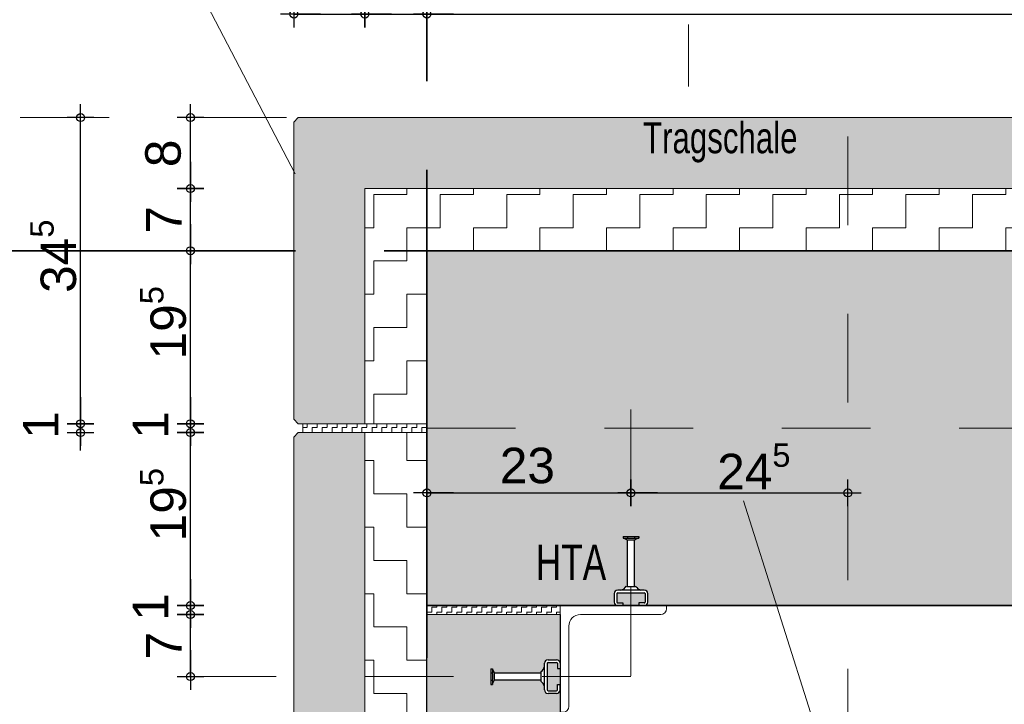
# Model space of a CAD drawing. Header units: metres. Extents: x 1333.9 to 1416.6, y -82.7 to -2.5.
# Tile 80 of 160: x 1410.313 to 1411.423, y -79.625 to -78.853. Entities that reach past the tile are written whole.
import ezdxf

# ---------------------------------------------------------------- set-up
doc = ezdxf.new("R2010")
doc.units = ezdxf.units.M
doc.header["$PDMODE"] = 65
for name, pattern in [('AUSGEZOGEN', [0]), ('GETRENNT2_S10', [0.225, 0.1, -0.05, 0, -0.025, 0, -0.05]), ('GETRENNT2_S6', [0.12, 0.07, -0.01, 0.01, -0.01, 0.01, -0.01]), ('PUNKT2_S9', [0.0015, 0, -0.0015]), ('STRICHPUNKT2_S5', [0.5, 0.35, -0.05, 0.05, -0.05])]:
    doc.linetypes.add(name, pattern=pattern)
doc.layers.add('XR$7$_40732', color=7, linetype='Continuous')
for name, color, linetype, lineweight in [('XR$7$Achsen', 4, 'AUSGEZOGEN', 13), ('XR$7$Fenster', 3, 'AUSGEZOGEN', 18), ('XR$7$Maßlinie 1_50', 7, 'AUSGEZOGEN', 25), ('XR$7$Muster', 4, 'AUSGEZOGEN', 13), ('XR$7$Möblierung', 4, 'AUSGEZOGEN', 13), ('XR$7$Text 1_100', 3, 'AUSGEZOGEN', 18), ('XR$7$Türen', 3, 'AUSGEZOGEN', 18), ('XR$7$Wand', 1, 'AUSGEZOGEN', 50), ('XR$7$Wand Mauerwerk tr', 42, 'AUSGEZOGEN', 18)]:
    doc.layers.add(name, color=color, linetype=linetype, lineweight=lineweight)
doc.styles.add('ARIAL', font='arial.ttf')
doc.dimstyles.new('DIMSTYLE_14', dxfattribs={"dimtxt": 0.04, "dimasz": 0.03, "dimexe": 0, "dimexo": 1e-06, "dimgap": 0.02, "dimtad": 2, "dimdec": 1, "dimlfac": 100, "dimrnd": 0.5, "dimzin": 4, "dimdsep": 46, "dimtxsty": 'ARIAL', "dimblk1": 'ALL_ML_KREIS', "dimblk2": 'ALL_ML_KREIS', "dimsah": 1, "dimcen": 0, "dimse1": 1, "dimse2": 1, "dimclrd": 7, "dimclre": 7, "dimclrt": 7, "dimadec": 0, "dimazin": 0, "dimtfac": 1, "dimtdec": 0, "dimtix": 1, "dimtmove": 2, "dimatfit": 3, "dimfxl": 0, "dimtvp": 1.2, "dimtzin": 0, "dimlwd": 0, "dimlwe": 25, "dimarcsym": 0})
doc.dimstyles.new('DIMSTYLE_15', dxfattribs={"dimtxt": 0.04, "dimasz": 0.03, "dimexe": 0, "dimexo": 1e-06, "dimgap": 0.02, "dimtad": 2, "dimdec": 1, "dimlfac": 100, "dimrnd": 0.5, "dimzin": 4, "dimdsep": 46, "dimtxsty": 'ARIAL', "dimblk1": 'ALL_ML_KREIS', "dimblk2": 'ALL_ML_KREIS', "dimsah": 1, "dimcen": 0, "dimse1": 1, "dimse2": 1, "dimclrd": 7, "dimclre": 7, "dimclrt": 7, "dimadec": 0, "dimazin": 0, "dimtfac": 1, "dimtdec": 0, "dimtix": 1, "dimtmove": 2, "dimatfit": 3, "dimfxl": 0, "dimtzin": 0, "dimlwd": 0, "dimlwe": 25, "dimarcsym": 0})
doc.dimstyles.new('DIMSTYLE_19', dxfattribs={"dimtxt": 0.04, "dimasz": 0.03, "dimexe": 0, "dimexo": 1e-06, "dimgap": 0.02, "dimtad": 2, "dimdec": 3, "dimrnd": 0.005, "dimzin": 4, "dimdsep": 46, "dimtxsty": 'ARIAL', "dimblk1": 'ALL_ML_KREIS', "dimblk2": 'ALL_ML_KREIS', "dimsah": 1, "dimcen": 0, "dimse1": 1, "dimse2": 1, "dimclrd": 7, "dimclre": 7, "dimclrt": 7, "dimadec": 0, "dimazin": 0, "dimtfac": 1, "dimtdec": 0, "dimtix": 1, "dimtmove": 2, "dimatfit": 3, "dimfxl": 0, "dimtzin": 0, "dimlwd": 0, "dimlwe": 25, "dimarcsym": 0})
doc.dimstyles.new('DIMSTYLE_20', dxfattribs={"dimtxt": 0.04, "dimasz": 0.03, "dimexe": 0, "dimexo": 1e-06, "dimgap": 0.02, "dimtad": 2, "dimdec": 0, "dimlfac": 100, "dimrnd": 0.5, "dimzin": 12, "dimdsep": 46, "dimtxsty": 'ARIAL', "dimblk1": 'ALL_ML_KREIS', "dimblk2": 'ALL_ML_KREIS', "dimsah": 1, "dimcen": 0, "dimse1": 1, "dimse2": 1, "dimclrd": 7, "dimclre": 7, "dimclrt": 7, "dimadec": 0, "dimazin": 0, "dimtfac": 1, "dimtdec": 0, "dimtix": 1, "dimtmove": 2, "dimatfit": 3, "dimfxl": 0, "dimtzin": 0, "dimlwd": 0, "dimlwe": 25, "dimarcsym": 0})
doc.dimstyles.new('DIMSTYLE_21', dxfattribs={"dimtxt": 0.04, "dimasz": 0.03, "dimexe": 0, "dimexo": 1e-06, "dimgap": 0.02, "dimtad": 2, "dimdec": 1, "dimlfac": 100, "dimrnd": 0.5, "dimzin": 12, "dimdsep": 46, "dimtxsty": 'ARIAL', "dimblk1": 'ALL_ML_KREIS', "dimblk2": 'ALL_ML_KREIS', "dimsah": 1, "dimcen": 0, "dimse1": 1, "dimse2": 1, "dimclrd": 7, "dimclre": 7, "dimclrt": 7, "dimadec": 0, "dimazin": 0, "dimtfac": 1, "dimtdec": 0, "dimtix": 1, "dimtmove": 2, "dimatfit": 3, "dimfxl": 0, "dimtzin": 0, "dimlwd": 0, "dimlwe": 25, "dimarcsym": 0})
pattern_1 = [(90, (-0.01125, 0.01125), (-0.005625, 0.005625), [0.005625, -0.005625]), (180, (-0.01125, 0.01125), (-0.005625, -0.005625), [0.005625, -0.005625])]

# ---------------------------------------------------------------- blocks, each defined once
blk = doc.blocks.new('COMPLEXOBJECT_17')
at = {"layer": 'XR$7$_40732', "color": 3, "linetype": 'AUSGEZOGEN', "lineweight": 13, "transparency": 33554687}
for p, q in [((1411.0426, -79.5134), (1410.9226, -79.5134)), ((1410.9226, -79.5134), (1410.9226, -79.6334)), ((1411.0426, -79.5169), (1411.0426, -79.5134)), ((1410.9456, -79.5234), (1411.0361, -79.5234)), ((1410.9326, -79.6269), (1410.9326, -79.5364)), ((1410.9226, -79.5829), (1410.9226, -79.6024)), ((1410.9226, -79.6334), (1410.9261, -79.6334))]:
    blk.add_line(p, q, dxfattribs=at)
for centre, radius, start, end in [((1410.9456, -79.5364), 0.013, 90, 180), ((1411.0361, -79.5169), 0.0065, 270, 0), ((1410.9261, -79.6269), 0.0065, 270, 0)]:
    blk.add_arc(centre, radius, start, end, dxfattribs=at)
blk = doc.blocks.new('ALL_ML_KREIS')
at = {"color": 0, "linetype": 'ByBlock', "lineweight": -2}
for p, q in [((0, -0.5), (0, 0.5)), ((-1, 0), (0.5, 0))]:
    blk.add_line(p, q, dxfattribs=at)
blk.add_circle((0, 0), 0.15, dxfattribs=at)
blk = doc.blocks.new('*D303')
at = {"layer": 'DEFPOINTS', "color": 7, "linetype": 'AUSGEZOGEN', "lineweight": 25, "transparency": 33554687}
for p in [(1410.6226, -78.8467), (1410.7026, -79.0748), (1410.6226, -79.6244)]:
    blk.add_point(p, dxfattribs=at)
at = {"layer": 'XR$7$Maßlinie 1_50', "color": 7, "linetype": 'AUSGEZOGEN', "lineweight": -2, "transparency": 33554687}
blk.add_line((1410.6226, -78.8467), (1410.7026, -78.8467), dxfattribs=at)
at = {"layer": 'XR$7$Maßlinie 1_50', "color": 7, "linetype": 'AUSGEZOGEN', "lineweight": 25, "transparency": 33554687, "xscale": 0.03, "yscale": 0.03, "zscale": 0.03, "rotation": 180}
blk.add_blockref('ALL_ML_KREIS', (1410.6226, -78.8467), dxfattribs=at)
at = {"layer": 'XR$7$Maßlinie 1_50', "color": 7, "linetype": 'AUSGEZOGEN', "lineweight": 25, "transparency": 33554687, "xscale": 0.03, "yscale": 0.03, "zscale": 0.03}
blk.add_blockref('ALL_ML_KREIS', (1410.7026, -78.8467), dxfattribs=at)
at = {"layer": 'XR$7$Maßlinie 1_50', "color": 7, "linetype": 'AUSGEZOGEN', "lineweight": 25, "transparency": 33554687, "insert": (1410.6623, -78.816), "char_height": 0.04, "width": 0.12, "attachment_point": 5, "style": 'ARIAL'}
blk.add_mtext('\\A1;{\\A1;{8\\H0.026400;\\S^ ;}}', dxfattribs=at)
blk = doc.blocks.new('*D304')
at = {"layer": 'DEFPOINTS', "color": 7, "linetype": 'AUSGEZOGEN', "lineweight": 25, "transparency": 33554687}
for p in [(1410.7026, -78.8467), (1410.7026, -79.0748), (1410.7726, -79.5871)]:
    blk.add_point(p, dxfattribs=at)
at = {"layer": 'XR$7$Maßlinie 1_50', "color": 7, "linetype": 'AUSGEZOGEN', "lineweight": -2, "transparency": 33554687}
blk.add_line((1410.7026, -78.8467), (1410.7726, -78.8467), dxfattribs=at)
at = {"layer": 'XR$7$Maßlinie 1_50', "color": 7, "linetype": 'AUSGEZOGEN', "lineweight": 25, "transparency": 33554687, "xscale": 0.03, "yscale": 0.03, "zscale": 0.03, "rotation": 180}
blk.add_blockref('ALL_ML_KREIS', (1410.7026, -78.8467), dxfattribs=at)
at = {"layer": 'XR$7$Maßlinie 1_50', "color": 7, "linetype": 'AUSGEZOGEN', "lineweight": 25, "transparency": 33554687, "xscale": 0.03, "yscale": 0.03, "zscale": 0.03}
blk.add_blockref('ALL_ML_KREIS', (1410.7726, -78.8467), dxfattribs=at)
at = {"layer": 'XR$7$Maßlinie 1_50', "color": 7, "linetype": 'AUSGEZOGEN', "lineweight": 25, "transparency": 33554687, "insert": (1410.7373, -78.8167), "char_height": 0.04, "width": 0.12, "attachment_point": 5, "style": 'ARIAL'}
blk.add_mtext('\\A1;{\\A1;{7\\H0.026400;\\S^ ;}}', dxfattribs=at)
blk = doc.blocks.new('*D305')
at = {"layer": 'DEFPOINTS', "color": 7, "linetype": 'AUSGEZOGEN', "lineweight": 25, "transparency": 33554687}
for p in [(1410.6606, -79.3084), (1410.3822, -79.3184), (1410.6678, -79.3184)]:
    blk.add_point(p, dxfattribs=at)
at = {"layer": 'XR$7$Maßlinie 1_50', "color": 7, "linetype": 'AUSGEZOGEN', "lineweight": -2, "transparency": 33554687}
blk.add_line((1410.3822, -79.3184), (1410.3822, -79.3084), dxfattribs=at)
at = {"layer": 'XR$7$Maßlinie 1_50', "color": 7, "linetype": 'AUSGEZOGEN', "lineweight": 25, "transparency": 33554687, "xscale": 0.03, "yscale": 0.03, "zscale": 0.03}
for p, rotation in [((1410.3822, -79.3184), 270), ((1410.3822, -79.3084), 90)]:
    blk.add_blockref('ALL_ML_KREIS', p, dxfattribs=dict(at, rotation=rotation))
at = {"layer": 'XR$7$Maßlinie 1_50', "color": 7, "linetype": 'AUSGEZOGEN', "lineweight": 25, "transparency": 33554687, "insert": (1410.3372, -79.3098), "char_height": 0.04, "width": 0.12, "attachment_point": 5, "rotation": 90, "style": 'ARIAL'}
blk.add_mtext('\\A1;{\\A1;{1\\H0.026400;\\S^ ;}}', dxfattribs=at)
blk = doc.blocks.new('*D306')
at = {"layer": 'DEFPOINTS', "color": 7, "linetype": 'AUSGEZOGEN', "lineweight": 25, "transparency": 33554687}
for p in [(1410.8394, -78.9634), (1410.3822, -79.3084), (1410.6606, -79.3084)]:
    blk.add_point(p, dxfattribs=at)
at = {"layer": 'XR$7$Maßlinie 1_50', "color": 7, "linetype": 'AUSGEZOGEN', "lineweight": -2, "transparency": 33554687}
blk.add_line((1410.3822, -79.3084), (1410.3822, -78.9634), dxfattribs=at)
at = {"layer": 'XR$7$Maßlinie 1_50', "color": 7, "linetype": 'AUSGEZOGEN', "lineweight": 25, "transparency": 33554687, "xscale": 0.03, "yscale": 0.03, "zscale": 0.03}
for p, rotation in [((1410.3822, -78.9634), 90), ((1410.3822, -79.3084), 270)]:
    blk.add_blockref('ALL_ML_KREIS', p, dxfattribs=dict(at, rotation=rotation))
at = {"layer": 'XR$7$Maßlinie 1_50', "color": 7, "linetype": 'AUSGEZOGEN', "lineweight": 25, "transparency": 33554687, "insert": (1410.3515, -79.1196), "char_height": 0.04, "width": 0.16, "attachment_point": 5, "rotation": 90, "style": 'ARIAL'}
blk.add_mtext('\\A1;{\\A1;{34\\H0.026400;\\S5^ ;}}', dxfattribs=at)
blk = doc.blocks.new('*D307')
at = {"layer": 'DEFPOINTS', "color": 7, "linetype": 'AUSGEZOGEN', "lineweight": 25, "transparency": 33554687}
for p in [(1410.6226, -78.7346), (1410.6226, -79.0628), (1410.7726, -79.1328)]:
    blk.add_point(p, dxfattribs=at)
at = {"layer": 'XR$7$Maßlinie 1_50', "color": 7, "linetype": 'AUSGEZOGEN', "lineweight": -2, "transparency": 33554687}
blk.add_line((1410.6226, -78.7346), (1410.7726, -78.7346), dxfattribs=at)
at = {"layer": 'XR$7$Maßlinie 1_50', "color": 7, "linetype": 'AUSGEZOGEN', "lineweight": 25, "transparency": 33554687, "xscale": 0.03, "yscale": 0.03, "zscale": 0.03, "rotation": 180}
blk.add_blockref('ALL_ML_KREIS', (1410.6226, -78.7346), dxfattribs=at)
at = {"layer": 'XR$7$Maßlinie 1_50', "color": 7, "linetype": 'AUSGEZOGEN', "lineweight": 25, "transparency": 33554687, "xscale": 0.03, "yscale": 0.03, "zscale": 0.03}
blk.add_blockref('ALL_ML_KREIS', (1410.7726, -78.7346), dxfattribs=at)
at = {"layer": 'XR$7$Maßlinie 1_50', "color": 7, "linetype": 'AUSGEZOGEN', "lineweight": 25, "transparency": 33554687, "insert": (1410.6956, -78.704), "char_height": 0.04, "width": 0.16, "attachment_point": 5, "style": 'ARIAL'}
blk.add_mtext('\\A1;{\\A1;{15\\H0.026400;\\S^ ;}}', dxfattribs=at)
blk = doc.blocks.new('*D308')
at = {"layer": 'DEFPOINTS', "color": 7, "linetype": 'AUSGEZOGEN', "lineweight": 25, "transparency": 33554687}
for p in [(1410.7726, -78.7346), (1411.7216, -79.1134), (1410.7726, -79.1328)]:
    blk.add_point(p, dxfattribs=at)
at = {"layer": 'XR$7$Maßlinie 1_50', "color": 7, "linetype": 'AUSGEZOGEN', "lineweight": -2, "transparency": 33554687}
blk.add_line((1410.7726, -78.7346), (1411.7216, -78.7346), dxfattribs=at)
at = {"layer": 'XR$7$Maßlinie 1_50', "color": 7, "linetype": 'AUSGEZOGEN', "lineweight": 25, "transparency": 33554687, "xscale": 0.03, "yscale": 0.03, "zscale": 0.03, "rotation": 180}
blk.add_blockref('ALL_ML_KREIS', (1410.7726, -78.7346), dxfattribs=at)
at = {"layer": 'XR$7$Maßlinie 1_50', "color": 7, "linetype": 'AUSGEZOGEN', "lineweight": 25, "transparency": 33554687, "xscale": 0.03, "yscale": 0.03, "zscale": 0.03}
blk.add_blockref('ALL_ML_KREIS', (1411.7216, -78.7346), dxfattribs=at)
at = {"layer": 'XR$7$Maßlinie 1_50', "color": 7, "linetype": 'AUSGEZOGEN', "lineweight": 25, "transparency": 33554687, "insert": (1411.2451, -78.704), "char_height": 0.04, "width": 0.16, "attachment_point": 5, "style": 'ARIAL'}
blk.add_mtext('\\A1;{\\A1;{95\\H0.026400;\\S^ ;}}', dxfattribs=at)
blk = doc.blocks.new('*D314')
at = {"layer": 'DEFPOINTS', "color": 7, "linetype": 'AUSGEZOGEN', "lineweight": 25, "transparency": 33554687}
for p in [(1411.7216, -79.5134), (1410.9226, -79.8165), (1410.9226, -80.025)]:
    blk.add_point(p, dxfattribs=at)
at = {"layer": 'XR$7$Maßlinie 1_50', "color": 7, "linetype": 'AUSGEZOGEN', "lineweight": -2, "transparency": 33554687}
blk.add_line((1410.9226, -80.025), (1411.7216, -80.025), dxfattribs=at)
at = {"layer": 'XR$7$Maßlinie 1_50', "color": 7, "linetype": 'AUSGEZOGEN', "lineweight": 25, "transparency": 33554687, "xscale": 0.03, "yscale": 0.03, "zscale": 0.03, "rotation": 180}
blk.add_blockref('ALL_ML_KREIS', (1410.9226, -80.025), dxfattribs=at)
at = {"layer": 'XR$7$Maßlinie 1_50', "color": 7, "linetype": 'AUSGEZOGEN', "lineweight": 25, "transparency": 33554687, "xscale": 0.03, "yscale": 0.03, "zscale": 0.03}
blk.add_blockref('ALL_ML_KREIS', (1411.7216, -80.025), dxfattribs=at)
at = {"layer": 'XR$7$Maßlinie 1_50', "color": 7, "linetype": 'AUSGEZOGEN', "lineweight": 25, "transparency": 33554687, "insert": (1411.3204, -79.9944), "char_height": 0.04, "width": 0.16, "attachment_point": 5, "style": 'ARIAL'}
blk.add_mtext('\\A1;{\\A1;{80\\H0.026400;\\S^ ;}}', dxfattribs=at)
blk = doc.blocks.new('*D326')
at = {"layer": 'DEFPOINTS', "color": 7, "linetype": 'AUSGEZOGEN', "lineweight": 25, "transparency": 33554687}
for p in [(1410.6226, -78.6091), (1411.8466, -79.0212), (1410.6226, -79.0749)]:
    blk.add_point(p, dxfattribs=at)
at = {"layer": 'XR$7$Maßlinie 1_50', "color": 7, "linetype": 'AUSGEZOGEN', "lineweight": -2, "transparency": 33554687}
blk.add_line((1410.6226, -78.6091), (1411.8466, -78.6091), dxfattribs=at)
at = {"layer": 'XR$7$Maßlinie 1_50', "color": 7, "linetype": 'AUSGEZOGEN', "lineweight": 25, "transparency": 33554687, "xscale": 0.03, "yscale": 0.03, "zscale": 0.03, "rotation": 180}
blk.add_blockref('ALL_ML_KREIS', (1410.6226, -78.6091), dxfattribs=at)
at = {"layer": 'XR$7$Maßlinie 1_50', "color": 7, "linetype": 'AUSGEZOGEN', "lineweight": 25, "transparency": 33554687, "xscale": 0.03, "yscale": 0.03, "zscale": 0.03}
blk.add_blockref('ALL_ML_KREIS', (1411.8466, -78.6091), dxfattribs=at)
at = {"layer": 'XR$7$Maßlinie 1_50', "color": 7, "linetype": 'AUSGEZOGEN', "lineweight": 25, "transparency": 33554687, "insert": (1411.2416, -78.5791), "char_height": 0.04, "width": 0.2, "attachment_point": 5, "style": 'ARIAL'}
blk.add_mtext('\\A1;{\\A1;{1.22\\H0.026400;\\S5^ ;}}', dxfattribs=at)
blk = doc.blocks.new('*D334')
at = {"layer": 'DEFPOINTS', "color": 7, "linetype": 'AUSGEZOGEN', "lineweight": 25, "transparency": 33554687}
for p in [(1410.8791, -79.5234), (1410.506, -79.5934), (1410.7726, -79.5934)]:
    blk.add_point(p, dxfattribs=at)
at = {"layer": 'XR$7$Maßlinie 1_50', "color": 7, "linetype": 'AUSGEZOGEN', "lineweight": -2, "transparency": 33554687}
blk.add_line((1410.506, -79.5934), (1410.506, -79.5234), dxfattribs=at)
at = {"layer": 'XR$7$Maßlinie 1_50', "color": 7, "linetype": 'AUSGEZOGEN', "lineweight": 25, "transparency": 33554687, "xscale": 0.03, "yscale": 0.03, "zscale": 0.03}
for p, rotation in [((1410.506, -79.5234), 90), ((1410.506, -79.5934), 270)]:
    blk.add_blockref('ALL_ML_KREIS', p, dxfattribs=dict(at, rotation=rotation))
at = {"layer": 'XR$7$Maßlinie 1_50', "color": 7, "linetype": 'AUSGEZOGEN', "lineweight": 25, "transparency": 33554687, "insert": (1410.476, -79.5586), "char_height": 0.04, "width": 0.12, "attachment_point": 5, "rotation": 90, "style": 'ARIAL'}
blk.add_mtext('\\A1;{\\A1;{7\\H0.026400;\\S^ ;}}', dxfattribs=at)
blk = doc.blocks.new('*D335')
at = {"layer": 'DEFPOINTS', "color": 7, "linetype": 'AUSGEZOGEN', "lineweight": 25, "transparency": 33554687}
for p in [(1410.9632, -79.5134), (1410.506, -79.5234), (1410.8791, -79.5234)]:
    blk.add_point(p, dxfattribs=at)
at = {"layer": 'XR$7$Maßlinie 1_50', "color": 7, "linetype": 'AUSGEZOGEN', "lineweight": -2, "transparency": 33554687}
blk.add_line((1410.506, -79.5234), (1410.506, -79.5134), dxfattribs=at)
at = {"layer": 'XR$7$Maßlinie 1_50', "color": 7, "linetype": 'AUSGEZOGEN', "lineweight": 25, "transparency": 33554687, "xscale": 0.03, "yscale": 0.03, "zscale": 0.03}
for p, rotation in [((1410.506, -79.5234), 270), ((1410.506, -79.5134), 90)]:
    blk.add_blockref('ALL_ML_KREIS', p, dxfattribs=dict(at, rotation=rotation))
at = {"layer": 'XR$7$Maßlinie 1_50', "color": 7, "linetype": 'AUSGEZOGEN', "lineweight": 25, "transparency": 33554687, "insert": (1410.461, -79.5148), "char_height": 0.04, "width": 0.12, "attachment_point": 5, "rotation": 90, "style": 'ARIAL'}
blk.add_mtext('\\A1;{\\A1;{1\\H0.026400;\\S^ ;}}', dxfattribs=at)
blk = doc.blocks.new('*D336')
at = {"layer": 'DEFPOINTS', "color": 7, "linetype": 'AUSGEZOGEN', "lineweight": 25, "transparency": 33554687}
for p in [(1410.6678, -79.3184), (1410.506, -79.5134), (1410.9632, -79.5134)]:
    blk.add_point(p, dxfattribs=at)
at = {"layer": 'XR$7$Maßlinie 1_50', "color": 7, "linetype": 'AUSGEZOGEN', "lineweight": -2, "transparency": 33554687}
blk.add_line((1410.506, -79.5134), (1410.506, -79.3184), dxfattribs=at)
at = {"layer": 'XR$7$Maßlinie 1_50', "color": 7, "linetype": 'AUSGEZOGEN', "lineweight": 25, "transparency": 33554687, "xscale": 0.03, "yscale": 0.03, "zscale": 0.03}
for p, rotation in [((1410.506, -79.3184), 90), ((1410.506, -79.5134), 270)]:
    blk.add_blockref('ALL_ML_KREIS', p, dxfattribs=dict(at, rotation=rotation))
at = {"layer": 'XR$7$Maßlinie 1_50', "color": 7, "linetype": 'AUSGEZOGEN', "lineweight": 25, "transparency": 33554687, "insert": (1410.4753, -79.3996), "char_height": 0.04, "width": 0.16, "attachment_point": 5, "rotation": 90, "style": 'ARIAL'}
blk.add_mtext('\\A1;{\\A1;{19\\H0.026400;\\S5^ ;}}', dxfattribs=at)
blk = doc.blocks.new('*D337')
at = {"layer": 'DEFPOINTS', "color": 7, "linetype": 'AUSGEZOGEN', "lineweight": 25, "transparency": 33554687}
for p in [(1410.665, -79.3084), (1410.506, -79.3184), (1410.6678, -79.3184)]:
    blk.add_point(p, dxfattribs=at)
at = {"layer": 'XR$7$Maßlinie 1_50', "color": 7, "linetype": 'AUSGEZOGEN', "lineweight": -2, "transparency": 33554687}
blk.add_line((1410.506, -79.3184), (1410.506, -79.3084), dxfattribs=at)
at = {"layer": 'XR$7$Maßlinie 1_50', "color": 7, "linetype": 'AUSGEZOGEN', "lineweight": 25, "transparency": 33554687, "xscale": 0.03, "yscale": 0.03, "zscale": 0.03}
for p, rotation in [((1410.506, -79.3184), 270), ((1410.506, -79.3084), 90)]:
    blk.add_blockref('ALL_ML_KREIS', p, dxfattribs=dict(at, rotation=rotation))
at = {"layer": 'XR$7$Maßlinie 1_50', "color": 7, "linetype": 'AUSGEZOGEN', "lineweight": 25, "transparency": 33554687, "insert": (1410.461, -79.3098), "char_height": 0.04, "width": 0.12, "attachment_point": 5, "rotation": 90, "style": 'ARIAL'}
blk.add_mtext('\\A1;{\\A1;{1\\H0.026400;\\S^ ;}}', dxfattribs=at)
blk = doc.blocks.new('*D338')
at = {"layer": 'DEFPOINTS', "color": 7, "linetype": 'AUSGEZOGEN', "lineweight": 25, "transparency": 33554687}
for p in [(1410.8784, -79.1134), (1410.506, -79.3084), (1410.665, -79.3084)]:
    blk.add_point(p, dxfattribs=at)
at = {"layer": 'XR$7$Maßlinie 1_50', "color": 7, "linetype": 'AUSGEZOGEN', "lineweight": -2, "transparency": 33554687}
blk.add_line((1410.506, -79.3084), (1410.506, -79.1134), dxfattribs=at)
at = {"layer": 'XR$7$Maßlinie 1_50', "color": 7, "linetype": 'AUSGEZOGEN', "lineweight": 25, "transparency": 33554687, "xscale": 0.03, "yscale": 0.03, "zscale": 0.03}
for p, rotation in [((1410.506, -79.1134), 90), ((1410.506, -79.3084), 270)]:
    blk.add_blockref('ALL_ML_KREIS', p, dxfattribs=dict(at, rotation=rotation))
at = {"layer": 'XR$7$Maßlinie 1_50', "color": 7, "linetype": 'AUSGEZOGEN', "lineweight": 25, "transparency": 33554687, "insert": (1410.4753, -79.1946), "char_height": 0.04, "width": 0.16, "attachment_point": 5, "rotation": 90, "style": 'ARIAL'}
blk.add_mtext('\\A1;{\\A1;{19\\H0.026400;\\S5^ ;}}', dxfattribs=at)
blk = doc.blocks.new('*D339')
at = {"layer": 'DEFPOINTS', "color": 7, "linetype": 'AUSGEZOGEN', "lineweight": 25, "transparency": 33554687}
for p in [(1410.8784, -79.0434), (1410.506, -79.1134), (1410.8784, -79.1134)]:
    blk.add_point(p, dxfattribs=at)
at = {"layer": 'XR$7$Maßlinie 1_50', "color": 7, "linetype": 'AUSGEZOGEN', "lineweight": -2, "transparency": 33554687}
blk.add_line((1410.506, -79.1134), (1410.506, -79.0434), dxfattribs=at)
at = {"layer": 'XR$7$Maßlinie 1_50', "color": 7, "linetype": 'AUSGEZOGEN', "lineweight": 25, "transparency": 33554687, "xscale": 0.03, "yscale": 0.03, "zscale": 0.03}
for p, rotation in [((1410.506, -79.0434), 90), ((1410.506, -79.1134), 270)]:
    blk.add_blockref('ALL_ML_KREIS', p, dxfattribs=dict(at, rotation=rotation))
at = {"layer": 'XR$7$Maßlinie 1_50', "color": 7, "linetype": 'AUSGEZOGEN', "lineweight": 25, "transparency": 33554687, "insert": (1410.476, -79.0786), "char_height": 0.04, "width": 0.12, "attachment_point": 5, "rotation": 90, "style": 'ARIAL'}
blk.add_mtext('\\A1;{\\A1;{7\\H0.026400;\\S^ ;}}', dxfattribs=at)
blk = doc.blocks.new('*D340')
at = {"layer": 'DEFPOINTS', "color": 7, "linetype": 'AUSGEZOGEN', "lineweight": 25, "transparency": 33554687}
for p in [(1410.8972, -78.9634), (1410.506, -79.0434), (1410.8784, -79.0434)]:
    blk.add_point(p, dxfattribs=at)
at = {"layer": 'XR$7$Maßlinie 1_50', "color": 7, "linetype": 'AUSGEZOGEN', "lineweight": -2, "transparency": 33554687}
blk.add_line((1410.506, -79.0434), (1410.506, -78.9634), dxfattribs=at)
at = {"layer": 'XR$7$Maßlinie 1_50', "color": 7, "linetype": 'AUSGEZOGEN', "lineweight": 25, "transparency": 33554687, "xscale": 0.03, "yscale": 0.03, "zscale": 0.03}
for p, rotation in [((1410.506, -78.9634), 90), ((1410.506, -79.0434), 270)]:
    blk.add_blockref('ALL_ML_KREIS', p, dxfattribs=dict(at, rotation=rotation))
at = {"layer": 'XR$7$Maßlinie 1_50', "color": 7, "linetype": 'AUSGEZOGEN', "lineweight": 25, "transparency": 33554687, "insert": (1410.4753, -79.0037), "char_height": 0.04, "width": 0.12, "attachment_point": 5, "rotation": 90, "style": 'ARIAL'}
blk.add_mtext('\\A1;{\\A1;{8\\H0.026400;\\S^ ;}}', dxfattribs=at)
blk = doc.blocks.new('*D341')
at = {"layer": 'DEFPOINTS', "color": 7, "linetype": 'AUSGEZOGEN', "lineweight": 25, "transparency": 33554687}
for p in [(1410.7726, -78.8467), (1410.7726, -79.1134), (1411.7216, -79.1134)]:
    blk.add_point(p, dxfattribs=at)
at = {"layer": 'XR$7$Maßlinie 1_50', "color": 7, "linetype": 'AUSGEZOGEN', "lineweight": -2, "transparency": 33554687}
blk.add_line((1410.7726, -78.8467), (1411.7216, -78.8467), dxfattribs=at)
at = {"layer": 'XR$7$Maßlinie 1_50', "color": 7, "linetype": 'AUSGEZOGEN', "lineweight": 25, "transparency": 33554687, "xscale": 0.03, "yscale": 0.03, "zscale": 0.03, "rotation": 180}
blk.add_blockref('ALL_ML_KREIS', (1410.7726, -78.8467), dxfattribs=at)
at = {"layer": 'XR$7$Maßlinie 1_50', "color": 7, "linetype": 'AUSGEZOGEN', "lineweight": 25, "transparency": 33554687, "xscale": 0.03, "yscale": 0.03, "zscale": 0.03}
blk.add_blockref('ALL_ML_KREIS', (1411.7216, -78.8467), dxfattribs=at)
at = {"layer": 'XR$7$Maßlinie 1_50', "color": 7, "linetype": 'AUSGEZOGEN', "lineweight": 25, "transparency": 33554687, "insert": (1411.2451, -78.816), "char_height": 0.04, "width": 0.16, "attachment_point": 5, "style": 'ARIAL'}
blk.add_mtext('\\A1;{\\A1;{95\\H0.026400;\\S^ ;}}', dxfattribs=at)
blk = doc.blocks.new('*D344')
at = {"layer": 'DEFPOINTS', "color": 7, "linetype": 'AUSGEZOGEN', "lineweight": 25, "transparency": 33554687}
for p in [(1410.7726, -79.3864), (1410.7726, -79.5134), (1411.0026, -79.5134)]:
    blk.add_point(p, dxfattribs=at)
at = {"layer": 'XR$7$Maßlinie 1_50', "color": 7, "linetype": 'AUSGEZOGEN', "lineweight": -2, "transparency": 33554687}
blk.add_line((1410.7726, -79.3864), (1411.0026, -79.3864), dxfattribs=at)
at = {"layer": 'XR$7$Maßlinie 1_50', "color": 7, "linetype": 'AUSGEZOGEN', "lineweight": 25, "transparency": 33554687, "xscale": 0.03, "yscale": 0.03, "zscale": 0.03, "rotation": 180}
blk.add_blockref('ALL_ML_KREIS', (1410.7726, -79.3864), dxfattribs=at)
at = {"layer": 'XR$7$Maßlinie 1_50', "color": 7, "linetype": 'AUSGEZOGEN', "lineweight": 25, "transparency": 33554687, "xscale": 0.03, "yscale": 0.03, "zscale": 0.03}
blk.add_blockref('ALL_ML_KREIS', (1411.0026, -79.3864), dxfattribs=at)
at = {"layer": 'XR$7$Maßlinie 1_50', "color": 7, "linetype": 'AUSGEZOGEN', "lineweight": 25, "transparency": 33554687, "insert": (1410.8858, -79.3557), "char_height": 0.04, "width": 0.08, "attachment_point": 5, "style": 'ARIAL'}
blk.add_mtext('\\A1;{23}', dxfattribs=at)
blk = doc.blocks.new('*D345')
at = {"layer": 'DEFPOINTS', "color": 7, "linetype": 'AUSGEZOGEN', "lineweight": 25, "transparency": 33554687}
for p in [(1411.0026, -79.3864), (1411.0026, -79.5134), (1411.2471, -79.5134)]:
    blk.add_point(p, dxfattribs=at)
at = {"layer": 'XR$7$Maßlinie 1_50', "color": 7, "linetype": 'AUSGEZOGEN', "lineweight": -2, "transparency": 33554687}
blk.add_line((1411.0026, -79.3864), (1411.2471, -79.3864), dxfattribs=at)
at = {"layer": 'XR$7$Maßlinie 1_50', "color": 7, "linetype": 'AUSGEZOGEN', "lineweight": 25, "transparency": 33554687, "xscale": 0.03, "yscale": 0.03, "zscale": 0.03, "rotation": 180}
blk.add_blockref('ALL_ML_KREIS', (1411.0026, -79.3864), dxfattribs=at)
at = {"layer": 'XR$7$Maßlinie 1_50', "color": 7, "linetype": 'AUSGEZOGEN', "lineweight": 25, "transparency": 33554687, "xscale": 0.03, "yscale": 0.03, "zscale": 0.03}
blk.add_blockref('ALL_ML_KREIS', (1411.2471, -79.3864), dxfattribs=at)
at = {"layer": 'XR$7$Maßlinie 1_50', "color": 7, "linetype": 'AUSGEZOGEN', "lineweight": 25, "transparency": 33554687, "insert": (1411.1411, -79.3564), "char_height": 0.04, "width": 0.16, "attachment_point": 5, "style": 'ARIAL'}
blk.add_mtext('\\A1;{\\A1;{24\\H0.026400;\\S5^ ;}}', dxfattribs=at)

msp = doc.modelspace()

# ---------------------------------------------------------------- hatches: boundary and pattern name
at = {"layer": 'XR$7$Fenster', "linetype": 'AUSGEZOGEN', "lineweight": 13, "transparency": 33554687}
for points in [[(1410.7026, -79.0434), (1411.7666, -79.0434), (1411.7666, -79.4879), (1411.7716, -79.4929), (1411.8416, -79.4929), (1411.8466, -79.4879), (1411.8466, -78.9684), (1411.8416, -78.9634), (1410.6276, -78.9634), (1410.6226, -78.9684), (1410.6226, -79.3034), (1410.6276, -79.3084), (1410.7026, -79.3084)], [(1410.6226, -79.8595), (1410.7026, -79.8595), (1410.7026, -79.3184), (1410.6276, -79.3184), (1410.6226, -79.3234)], [(1410.8466, -79.6021), (1410.8447, -79.6021), (1410.8447, -79.5846), (1410.8466, -79.5846), (1410.8466, -79.5854), (1410.8485, -79.5889), (1410.8487, -79.5891), (1410.8487, -79.5894), (1410.9009, -79.5894), (1410.9009, -79.5881), (1410.9021, -79.5872), (1410.9031, -79.5861), (1410.904, -79.5849), (1410.9051, -79.5826), (1410.9051, -79.5784), (1410.9053, -79.5771), (1410.9059, -79.576), (1410.9068, -79.5751), (1410.9079, -79.5746), (1410.9091, -79.5744), (1410.9186, -79.5744), (1410.9198, -79.5746), (1410.921, -79.5751), (1410.9218, -79.576), (1410.9224, -79.5771), (1410.9226, -79.5784), (1410.9226, -79.5234), (1410.7726, -79.5234), (1410.7726, -79.8595), (1410.9226, -79.8595), (1410.9226, -79.6084), (1410.9224, -79.6096), (1410.9218, -79.6107), (1410.921, -79.6116), (1410.9198, -79.6122), (1410.9186, -79.6124), (1410.9091, -79.6124), (1410.9079, -79.6122), (1410.9068, -79.6116), (1410.9059, -79.6107), (1410.9053, -79.6096), (1410.9051, -79.6084), (1410.9051, -79.6041), (1410.904, -79.6019), (1410.9031, -79.6006), (1410.9021, -79.5995), (1410.9009, -79.5986), (1410.9009, -79.5974), (1410.8487, -79.5974), (1410.8487, -79.5977), (1410.8485, -79.5978), (1410.8466, -79.6014)], [(1410.9226, -79.5844), (1410.9196, -79.5844), (1410.9196, -79.5784), (1410.9186, -79.5774), (1410.9091, -79.5774), (1410.9081, -79.5784), (1410.9081, -79.6084), (1410.9091, -79.6094), (1410.9186, -79.6094), (1410.9196, -79.6084), (1410.9196, -79.6024), (1410.9226, -79.6024)]]:
    msp.add_hatch(color=253, dxfattribs=at).paths.add_polyline_path(points)
at = {"layer": 'XR$7$Muster', "linetype": 'AUSGEZOGEN', "lineweight": 13, "transparency": 33554687}
h = msp.add_hatch(dxfattribs=at)
h.set_pattern_fill('MUSTER', color=4, scale=0.0375, angle=90, style=0, pattern_type=2)
h.set_pattern_definition([(90, (-0.075, 0.075), (-0.0375, 0.0375), [0.0375, -0.0375]), (180, (-0.075, 0.075), (-0.0375, -0.0375), [0.0375, -0.0375])])
h.paths.add_polyline_path([(1410.7026, -79.0434), (1410.7026, -79.3084), (1410.7726, -79.3084), (1410.7726, -79.1134), (1411.7666, -79.1134), (1411.7666, -79.0434)], flags=0)
h = msp.add_hatch(dxfattribs=at)
h.set_pattern_fill('MUSTER', color=4, scale=0.005625, angle=90, style=0, pattern_type=2)
h.set_pattern_definition(pattern_1)
h.paths.add_polyline_path([(1410.7726, -79.3084), (1410.6326, -79.3084), (1410.6326, -79.3184), (1410.7726, -79.3184)], flags=0)
h = msp.add_hatch(dxfattribs=at)
h.set_pattern_fill('MUSTER', color=4, scale=0.0375, style=0, pattern_type=2)
h.set_pattern_definition([(0, (0.075, 0.075), (0.0375, 0.0375), [0.0375, -0.0375]), (90, (0.075, 0.075), (-0.0375, 0.0375), [0.0375, -0.0375])])
h.paths.add_polyline_path([(1410.7726, -79.8595), (1410.7726, -79.3184), (1410.7026, -79.3184), (1410.7026, -79.8595)], flags=0)
h = msp.add_hatch(dxfattribs=at)
h.set_pattern_fill('MUSTER', color=4, scale=0.005625, angle=90, style=0, pattern_type=2)
h.set_pattern_definition(pattern_1)
h.paths.add_polyline_path([(1410.9226, -79.5134), (1410.7726, -79.5134), (1410.7726, -79.5234), (1410.9226, -79.5234)], flags=0)
at = {"layer": 'XR$7$Möblierung', "linetype": 'AUSGEZOGEN', "lineweight": 13, "transparency": 33554687}
for points in [[(1411.7214, -79.4171), (1411.7216, -79.4184), (1411.7216, -79.1134), (1411.2621, -79.1134), (1411.2561, -79.1134), (1411.2381, -79.1134), (1411.2321, -79.1134), (1410.7726, -79.1134), (1410.7726, -79.5134), (1410.9876, -79.5134), (1410.9864, -79.5132), (1410.9853, -79.5126), (1410.9844, -79.5117), (1410.9838, -79.5106), (1410.9836, -79.5094), (1410.9836, -79.4999), (1410.9838, -79.4986), (1410.9844, -79.4975), (1410.9853, -79.4966), (1410.9864, -79.4961), (1410.9876, -79.4959), (1410.9919, -79.4959), (1410.9941, -79.4947), (1410.9954, -79.4939), (1410.9964, -79.4929), (1410.9974, -79.4917), (1410.9986, -79.4917), (1410.9986, -79.4395), (1410.9983, -79.4395), (1410.9982, -79.4392), (1410.9946, -79.4374), (1410.9939, -79.4374), (1410.9939, -79.4355), (1411.0113, -79.4355), (1411.0113, -79.4374), (1411.0106, -79.4374), (1411.007, -79.4392), (1411.0069, -79.4395), (1411.0066, -79.4395), (1411.0066, -79.4917), (1411.0079, -79.4917), (1411.0088, -79.4929), (1411.0099, -79.4939), (1411.0111, -79.4947), (1411.0134, -79.4959), (1411.0176, -79.4959), (1411.0188, -79.4961), (1411.02, -79.4966), (1411.0208, -79.4975), (1411.0214, -79.4986), (1411.0216, -79.4999), (1411.0216, -79.5094), (1411.0214, -79.5106), (1411.0208, -79.5117), (1411.02, -79.5126), (1411.0188, -79.5132), (1411.0176, -79.5134), (1411.7216, -79.5134), (1411.7216, -79.4484), (1411.7214, -79.4496), (1411.7208, -79.4507), (1411.7199, -79.4516), (1411.7188, -79.4522), (1411.7176, -79.4524), (1411.7081, -79.4524), (1411.7069, -79.4522), (1411.7057, -79.4516), (1411.7049, -79.4507), (1411.7043, -79.4496), (1411.7041, -79.4484), (1411.7041, -79.4441), (1411.703, -79.4419), (1411.7021, -79.4406), (1411.7011, -79.4395), (1411.6999, -79.4386), (1411.6999, -79.4374), (1411.6477, -79.4374), (1411.6477, -79.4377), (1411.6475, -79.4378), (1411.6456, -79.4414), (1411.6456, -79.4421), (1411.6437, -79.4421), (1411.6437, -79.4246), (1411.6456, -79.4246), (1411.6456, -79.4254), (1411.6475, -79.4289), (1411.6477, -79.4291), (1411.6477, -79.4294), (1411.6999, -79.4294), (1411.6999, -79.4281), (1411.7011, -79.4272), (1411.7021, -79.4261), (1411.703, -79.4249), (1411.7041, -79.4226), (1411.7041, -79.4184), (1411.7043, -79.4171), (1411.7049, -79.416), (1411.7057, -79.4151), (1411.7069, -79.4146), (1411.7081, -79.4144), (1411.7176, -79.4144), (1411.7188, -79.4146), (1411.7199, -79.4151), (1411.7208, -79.416)], [(1410.9866, -79.5094), (1410.9876, -79.5104), (1410.9936, -79.5104), (1410.9936, -79.5134), (1411.0116, -79.5134), (1411.0116, -79.5104), (1411.0176, -79.5104), (1411.0186, -79.5094), (1411.0186, -79.4999), (1411.0176, -79.4989), (1410.9876, -79.4989), (1410.9866, -79.4999)]]:
    msp.add_hatch(color=8, dxfattribs=at).paths.add_polyline_path(points)

# ---------------------------------------------------------------- linework, layer by layer
at = {"transparency": 33554687}
for p, q in [((1410.9939, -79.4355), (1411.0113, -79.4355)), ((1410.9939, -79.4355), (1410.9939, -79.4374)), ((1410.9939, -79.4374), (1411.0113, -79.4374)), ((1410.9946, -79.4374), (1410.9982, -79.4392)), ((1410.9985, -79.4357), (1410.9985, -79.4371)), ((1411.0067, -79.4357), (1411.0067, -79.4371)), ((1411.0106, -79.4374), (1411.007, -79.4392)), ((1411.0113, -79.4355), (1411.0113, -79.4374)), ((1410.9986, -79.4917), (1410.9986, -79.44)), ((1411.0061, -79.4395), (1410.9991, -79.4395)), ((1411.0066, -79.4917), (1411.0066, -79.44)), ((1410.9974, -79.4917), (1411.0079, -79.4917)), ((1410.9836, -79.4999), (1410.9836, -79.5094)), ((1410.9866, -79.4999), (1410.9866, -79.5094)), ((1411.0176, -79.4959), (1410.9876, -79.4959)), ((1410.9876, -79.4989), (1411.0176, -79.4989)), ((1411.0186, -79.4999), (1411.0186, -79.5094)), ((1411.0216, -79.5094), (1411.0216, -79.4999)), ((1410.9876, -79.5104), (1410.9936, -79.5104)), ((1410.9876, -79.5134), (1410.9936, -79.5134)), ((1410.9936, -79.5104), (1410.9936, -79.5134)), ((1411.0116, -79.5104), (1411.0116, -79.5134)), ((1411.0176, -79.5104), (1411.0116, -79.5104)), ((1411.0176, -79.5134), (1411.0116, -79.5134)), ((1410.9051, -79.6084), (1410.9051, -79.5784)), ((1410.9081, -79.5784), (1410.9081, -79.6084)), ((1410.9091, -79.5744), (1410.9186, -79.5744)), ((1410.9091, -79.5774), (1410.9186, -79.5774)), ((1410.9196, -79.5784), (1410.9196, -79.5844)), ((1410.9226, -79.5784), (1410.9226, -79.5844)), ((1410.8447, -79.5846), (1410.8447, -79.6021)), ((1410.8447, -79.5846), (1410.8466, -79.5846)), ((1410.845, -79.5893), (1410.8464, -79.5893)), ((1410.8466, -79.5846), (1410.8466, -79.6021)), ((1410.8466, -79.5854), (1410.8485, -79.5889)), ((1410.8487, -79.5968), (1410.8487, -79.5899)), ((1410.9009, -79.5894), (1410.8492, -79.5894)), ((1410.9009, -79.5881), (1410.9009, -79.5986)), ((1410.9196, -79.5844), (1410.9226, -79.5844)), ((1410.8447, -79.6021), (1410.8466, -79.6021)), ((1410.845, -79.5974), (1410.8464, -79.5974)), ((1410.8466, -79.6014), (1410.8485, -79.5978)), ((1410.9009, -79.5974), (1410.8492, -79.5974)), ((1410.9196, -79.6024), (1410.9226, -79.6024)), ((1410.9196, -79.6084), (1410.9196, -79.6024)), ((1410.9226, -79.6084), (1410.9226, -79.6024)), ((1410.9091, -79.6094), (1410.9186, -79.6094)), ((1410.9186, -79.6124), (1410.9091, -79.6124))]:
    msp.add_line(p, q, dxfattribs=at)
at = {"color": 7, "linetype": 'AUSGEZOGEN', "lineweight": 35, "transparency": 33554687}
msp.add_lwpolyline([(1410.7726, -79.1134), (1411.7216, -79.1134), (1411.7216, -79.5134), (1410.7726, -79.5134), (1410.7726, -79.1134)], close=True, dxfattribs=at)
at = {"transparency": 33554687}
for centre, radius, start, end in [((1410.9978, -79.44), 0.0008, 0, 62.3005), ((1411.0074, -79.44), 0.0008, 117.6995, 180), ((1410.989, -79.4861), 0.01, 283.5108, 326.4733), ((1411.0162, -79.4861), 0.01, 213.5267, 256.4892), ((1410.9876, -79.4999), 0.004, 90, 180), ((1410.9876, -79.4999), 0.001, 90, 180), ((1411.0176, -79.4999), 0.004, 0, 90), ((1411.0176, -79.4999), 0.001, 0, 90), ((1410.9876, -79.5094), 0.004, 180, 270), ((1410.9876, -79.5094), 0.001, 180, 270), ((1411.0176, -79.5094), 0.004, 270, 0), ((1411.0176, -79.5094), 0.001, 270, 0), ((1410.8954, -79.5798), 0.01, 303.5267, 346.4892), ((1410.9091, -79.5784), 0.004, 90, 180), ((1410.9091, -79.5784), 0.001, 90, 180), ((1410.9186, -79.5784), 0.004, 0, 90), ((1410.9186, -79.5784), 0.001, 0, 90), ((1410.8492, -79.5886), 0.0008, 207.6995, 270), ((1410.8492, -79.5982), 0.0008, 90, 152.3005), ((1410.8954, -79.607), 0.01, 13.5108, 56.4733), ((1410.9091, -79.6084), 0.004, 180, 270), ((1410.9091, -79.6084), 0.001, 180, 270), ((1410.9186, -79.6084), 0.004, 270, 0), ((1410.9186, -79.6084), 0.001, 270, 0)]:
    msp.add_arc(centre, radius, start, end, dxfattribs=at)
at = {"layer": 'XR$7$Achsen', "color": 4, "linetype": 'STRICHPUNKT2_S5', "lineweight": 35, "transparency": 33554687}
for p, q in [((1410.7726, -80.2224), (1410.7726, -78.5205)), ((1410.2744, -79.1134), (1414.5411, -79.1134))]:
    msp.add_line(p, q, dxfattribs=at)
at = {"layer": 'XR$7$Möblierung', "color": 4, "linetype": 'GETRENNT2_S6', "lineweight": 18, "transparency": 33554687}
for p, q in [((1411.2471, -79.6846), (1411.2471, -78.9219)), ((1410.7726, -79.3134), (1411.7216, -79.3134))]:
    msp.add_line(p, q, dxfattribs=at)
at = {"layer": 'XR$7$Türen', "color": 4, "linetype": 'AUSGEZOGEN', "lineweight": 13, "transparency": 33554687}
msp.add_line((1410.7726, -79.5234), (1410.9226, -79.5234), dxfattribs=at)
at = {"layer": 'XR$7$Wand', "color": 4, "linetype": 'AUSGEZOGEN', "lineweight": 13, "transparency": 33554687}
msp.add_line((1411.0674, -78.8583), (1411.0674, -78.9283), dxfattribs=at)
at = {"layer": 'XR$7$Wand Mauerwerk tr', "color": 7, "linetype": 'AUSGEZOGEN', "lineweight": 13, "transparency": 33554687}
for p, q in [((1410.3958, -78.5898), (1410.624, -79.0267)), ((1410.6326, -79.3184), (1410.6326, -79.3084)), ((1411.2603, -79.8086), (1411.1296, -79.3954))]:
    msp.add_line(p, q, dxfattribs=at)
at = {"layer": 'XR$7$Wand Mauerwerk tr', "color": 52, "linetype": 'PUNKT2_S9', "lineweight": 13, "transparency": 33554687}
msp.add_line((1410.3142, -78.9634), (1412.1483, -78.9634), dxfattribs=at)
at = {"layer": 'XR$7$Wand Mauerwerk tr', "color": 7, "linetype": 'AUSGEZOGEN', "lineweight": 18, "transparency": 33554687}
for p, q in [((1410.6276, -78.9634), (1410.6226, -78.9684)), ((1410.6226, -79.3034), (1410.6226, -78.9684)), ((1411.8416, -78.9634), (1410.6276, -78.9634)), ((1411.7666, -79.0434), (1410.7026, -79.0434)), ((1410.7026, -79.3084), (1410.7026, -79.0434)), ((1410.6226, -79.3034), (1410.6276, -79.3084)), ((1410.6276, -79.3084), (1410.7726, -79.3084)), ((1410.6226, -79.3234), (1410.6276, -79.3184)), ((1410.6226, -79.8595), (1410.6226, -79.3234)), ((1410.7726, -79.3184), (1410.6276, -79.3184)), ((1410.7026, -79.8595), (1410.7026, -79.3184)), ((1410.7726, -79.5234), (1410.7726, -79.5134)), ((1410.9226, -79.5234), (1410.9226, -79.5134))]:
    msp.add_line(p, q, dxfattribs=at)
at = {"layer": 'XR$7$Wand Mauerwerk tr', "color": 7, "linetype": 'GETRENNT2_S10', "lineweight": 13, "transparency": 33554687}
for p, q in [((1411.0026, -79.5924), (1411.0026, -79.2175)), ((1411.0026, -79.5934), (1410.4526, -79.5934))]:
    msp.add_line(p, q, dxfattribs=at)
at = {"layer": 'XR$7$Wand Mauerwerk tr', "color": 7, "linetype": 'AUSGEZOGEN', "lineweight": 25, "transparency": 33554687}
for p, q in [((1410.7726, -79.8595), (1410.7726, -79.5234)), ((1410.9226, -79.5234), (1410.9226, -79.8595))]:
    msp.add_line(p, q, dxfattribs=at)

# ---------------------------------------------------------------- block references
at = {"layer": 'XR$7$_40732', "color": 3, "linetype": 'AUSGEZOGEN', "lineweight": 13, "transparency": 33554687}
msp.add_blockref('COMPLEXOBJECT_17', (0, 0), dxfattribs=at)

# ---------------------------------------------------------------- texts
at = {"layer": 'XR$7$Text 1_100', "color": 3, "linetype": 'AUSGEZOGEN', "lineweight": 18, "transparency": 33554687, "attachment_point": 7, "style": 'ARIAL'}
for s, insert, char_height, width in [('\\W0.72;Tragschale', (1411.0162, -79.0141), 0.035, 0.186306), ('\\W0.71;HTA', (1410.8953, -79.4845), 0.04, 0.09425)]:
    msp.add_mtext(s, dxfattribs=dict(at, insert=insert, char_height=char_height, width=width))

# ---------------------------------------------------------------- dimensions: what is measured, and where the dimension line sits
at = {"layer": 'XR$7$Maßlinie 1_50', "color": 7, "linetype": 'AUSGEZOGEN', "lineweight": 25, "transparency": 33554687}
for base, p1, p2, dimstyle, picture, middle in [((1411.8466, -78.6091), (1410.6226, -79.0749), (1411.8466, -79.0212), 'DIMSTYLE_19', '*D326', (1411.2416, -78.5791)), ((1410.7726, -78.7346), (1410.6226, -79.0628), (1410.7726, -79.1328), 'DIMSTYLE_15', '*D307', (1410.6956, -78.704)), ((1411.7216, -78.7346), (1410.7726, -79.1328), (1411.7216, -79.1134), 'DIMSTYLE_15', '*D308', (1411.2451, -78.704)), ((1410.7026, -78.8467), (1410.6226, -79.6244), (1410.7026, -79.0748), 'DIMSTYLE_14', '*D303', (1410.6623, -78.816)), ((1410.7726, -78.8467), (1410.7026, -79.0748), (1410.7726, -79.5871), 'DIMSTYLE_14', '*D304', (1410.7373, -78.8167)), ((1411.7216, -78.8467), (1410.7726, -79.1134), (1411.7216, -79.1134), 'DIMSTYLE_15', '*D341', (1411.2451, -78.816)), ((1411.247099, -79.386414), (1411.002605, -79.513368), (1411.247099, -79.513368), 'DIMSTYLE_21', '*D345', (1411.141122, -79.356414)), ((1411.0026, -79.3864), (1410.7726, -79.5134), (1411.0026, -79.5134), 'DIMSTYLE_20', '*D344', (1410.8858, -79.3557)), ((1411.7216, -80.025), (1410.9226, -79.8165), (1411.7216, -79.5134), 'DIMSTYLE_15', '*D314', (1411.3204, -79.9944))]:
    dim = msp.add_linear_dim(base=base, p1=p1, p2=p2, dimstyle=dimstyle, override={"dimpost": '<>', "dimclrd": 7, "dimclre": 7, "dimclrt": 7, "dimlwd": 0, "dimlwe": 25}, dxfattribs=at)
    dim.commit()
    dim.dimension.update_dxf_attribs({"geometry": picture, "text_midpoint": middle, "dimtype": 160})
for base, p1, p2, dimstyle, picture, middle in [((1410.3822, -78.9634), (1410.6606, -79.3084), (1410.8394, -78.9634), 'DIMSTYLE_15', '*D306', (1410.3515, -79.1196)), ((1410.506, -78.9634), (1410.8784, -79.0434), (1410.8972, -78.9634), 'DIMSTYLE_14', '*D340', (1410.4753, -79.0037)), ((1410.506, -79.0434), (1410.8784, -79.1134), (1410.8784, -79.0434), 'DIMSTYLE_14', '*D339', (1410.476, -79.0786)), ((1410.506, -79.1134), (1410.665, -79.3084), (1410.8784, -79.1134), 'DIMSTYLE_15', '*D338', (1410.4753, -79.1946)), ((1410.3822, -79.3084), (1410.6678, -79.3184), (1410.6606, -79.3084), 'DIMSTYLE_14', '*D305', (1410.3372, -79.3098)), ((1410.506, -79.3084), (1410.6678, -79.3184), (1410.665, -79.3084), 'DIMSTYLE_14', '*D337', (1410.461, -79.3098)), ((1410.506, -79.3184), (1410.9632, -79.5134), (1410.6678, -79.3184), 'DIMSTYLE_15', '*D336', (1410.4753, -79.3996)), ((1410.506, -79.5134), (1410.8791, -79.5234), (1410.9632, -79.5134), 'DIMSTYLE_14', '*D335', (1410.461, -79.5148)), ((1410.506, -79.5234), (1410.7726, -79.5934), (1410.8791, -79.5234), 'DIMSTYLE_14', '*D334', (1410.476, -79.5586))]:
    dim = msp.add_linear_dim(base=base, p1=p1, p2=p2, angle=90, dimstyle=dimstyle, override={"dimpost": '<>', "dimclrd": 7, "dimclre": 7, "dimclrt": 7, "dimlwd": 0, "dimlwe": 25}, dxfattribs=at)
    dim.commit()
    dim.dimension.update_dxf_attribs({"geometry": picture, "text_midpoint": middle, "dimtype": 160})

doc.saveas('drawing.dxf')
